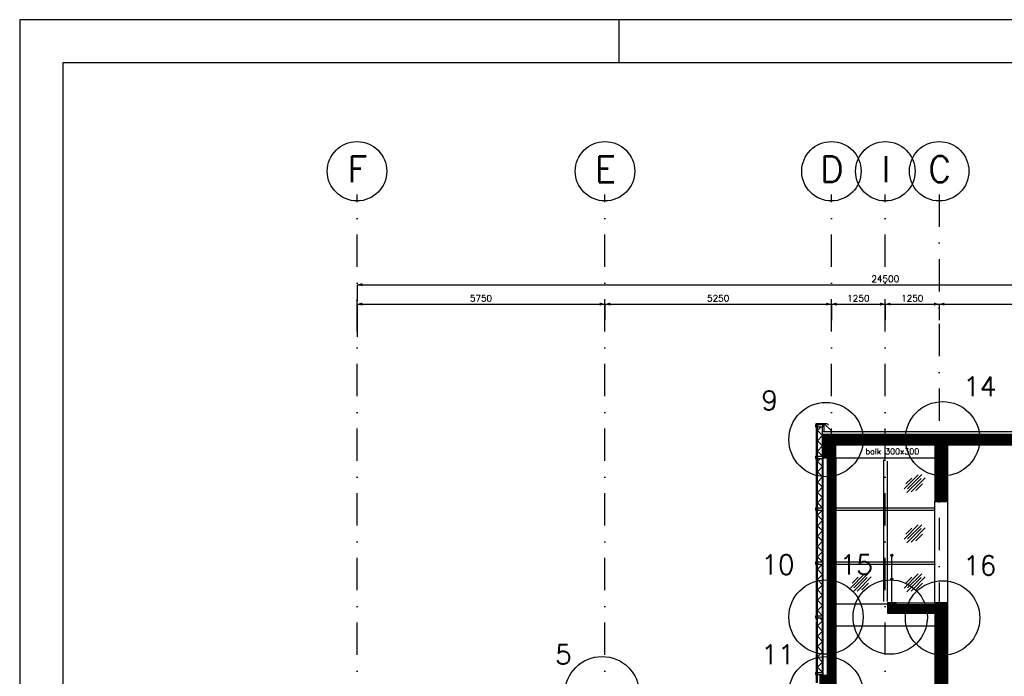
# Model space of a CAD drawing. Extents: x 0 to 118900, y 0 to 84100.
# Tile 21 of 40: x 0 to 22831, y 68871 to 84100. Entities that reach past the tile are written whole.
import ezdxf
from ezdxf.enums import TextEntityAlignment as Align

# ---------------------------------------------------------------- set-up
doc = ezdxf.new("R2010")
doc.units = 0
doc.header["$LTSCALE"] = 60
doc.header["$MEASUREMENT"] = 0
doc.linetypes.add('DASHDOT', pattern=[25, 12.5, -6.25, 0, -6.25])
doc.layers.get('0').update_dxf_attribs({"linetype": 'CONTINUOUS'})
for name, color, linetype in [('ARCERING', 4, 'CONTINUOUS'), ('BETON', 8, 'CONTINUOUS'), ('CONSTR50', 1, 'CONTINUOUS'), ('GLAS', 8, 'CONTINUOUS'), ('HGTMAAT15', 3, 'CONTINUOUS'), ('KADER', 2, 'CONTINUOUS'), ('LAAG18', 3, 'CONTINUOUS'), ('LAAG25', 4, 'CONTINUOUS'), ('LAAG35', 7, 'CONTINUOUS'), ('LAAG50', 1, 'CONTINUOUS'), ('MAAT15', 3, 'CONTINUOUS'), ('PEN1', 7, 'CONTINUOUS'), ('STRAMIEN', 3, 'DASHDOT'), ('TXT15', 3, 'CONTINUOUS'), ('TXT50', 1, 'CONTINUOUS')]:
    doc.layers.add(name, color=color, linetype=linetype)
doc.styles.add('ROMANS', font='romans')
doc.styles.get("Standard").update_dxf_attribs({"font": 'simplex'})

# ---------------------------------------------------------------- blocks, each defined once
blk = doc.blocks.new('ZUDIMTUS')
at = {"color": 3}
blk.add_solid([(0, 0), (-800, -240), (-800, 240)], dxfattribs=at)
blk = doc.blocks.new('GLAS')
at = {"layer": 'GLAS'}
for p, q in [((389, 529), (716, 856)), ((567, 781), (429, 643)), ((454, 444), (781, 772)), ((468, 533), (796, 861)), ((548, 459), (875, 786)), ((659, 491), (813, 645))]:
    blk.add_line(p, q, dxfattribs=at)

msp = doc.modelspace()

# ---------------------------------------------------------------- linework, layer by layer
at = {"layer": 'ARCERING'}
for p, q in [((18497, 73975), (18497, 74658)), ((18617, 73975), (18617, 74658)), ((18497, 72775), (18497, 73925)), ((18617, 72775), (18617, 73925)), ((18497, 71525), (18497, 72725)), ((18617, 71525), (18617, 72725)), ((18497, 70275), (18497, 71475)), ((18617, 70275), (18617, 71475)), ((18497, 68960), (18497, 70225)), ((18617, 68960), (18617, 70225))]:
    msp.add_line(p, q, dxfattribs=at)
at = {"layer": 'BETON'}
for points, const_width in [([(18627, 74361), (23717, 74361)], 250), ([(18772, 73936), (18772, 74236)], 310), ([(21367, 74236), (21367, 72926)], 300), ([(20222, 70586), (20222, 70336)], 200), ([(21367, 70586), (21367, 66486)], 300), ([(20322, 70436), (21217, 70436)], 200), ([(18687, 68896), (18687, 68596)], 260)]:
    msp.add_lwpolyline(points, dxfattribs=dict(at, const_width=const_width))
at = {"layer": 'BETON', "color": 4}
for points, const_width in [([(18772, 73936), (18772, 68896)], 100), ([(18875, 73936), (18875, 58986)], 105)]:
    msp.add_lwpolyline(points, dxfattribs=dict(at, const_width=const_width))
at = {"layer": 'CONSTR50'}
for p, q in [((18627, 73936), (18627, 74486)), ((18627, 74486), (23717, 74486)), ((18927, 74236), (21217, 74236)), ((18927, 73936), (18927, 74236)), ((21217, 74236), (21217, 72926)), ((21517, 74236), (23417, 74236)), ((21517, 74236), (21517, 72926)), ((18627, 73936), (18927, 73936)), ((21217, 72926), (21517, 72926)), ((20122, 70586), (20322, 70586)), ((20122, 70586), (20122, 70336)), ((20322, 70586), (20322, 70536)), ((21217, 70536), (21217, 70586)), ((21217, 70586), (21517, 70586)), ((21517, 70586), (21517, 66486)), ((20122, 70336), (21217, 70336)), ((20322, 70536), (21217, 70536)), ((21217, 70336), (21217, 66486)), ((18557, 68896), (18817, 68896)), ((18557, 68896), (18557, 68596)), ((18817, 68896), (18817, 68336))]:
    msp.add_line(p, q, dxfattribs=at)
at = {"layer": 'HGTMAAT15'}
for centre in [(20222, 71676), (20222, 71126)]:
    msp.add_circle(centre, 25, dxfattribs=at)
at = {"layer": 'KADER', "color": 3}
msp.add_line((13900, 83100), (13900, 84100), dxfattribs=at)
msp.add_line((13900, 83100), (13900, 84100), dxfattribs=at)
msp.add_lwpolyline([(0, 0), (118900, 0), (118900, 0), (118900, 84100), (0, 84100)], close=True, dxfattribs=at)
msp.add_lwpolyline([(0, 0), (118900, 0), (118900, 0), (118900, 84100), (0, 84100)], close=True, dxfattribs=at)
at = {"layer": 'KADER'}
msp.add_lwpolyline([(1000, 1000), (117900, 1000), (117900, 1000), (117900, 83100), (1000, 83100)], close=True, dxfattribs=at)
msp.add_lwpolyline([(1000, 1000), (117900, 1000), (117900, 1000), (117900, 83100), (1000, 83100)], close=True, dxfattribs=at)
at = {"layer": 'LAAG18'}
for p, q in [((18647, 74738), (18647, 74544)), ((20322, 70576), (21217, 70576)), ((20122, 70546), (18927, 70546)), ((21217, 70036), (18927, 70036))]:
    msp.add_line(p, q, dxfattribs=at)
at = {"layer": 'LAAG25'}
for p, q in [((18468, 74738), (18468, 70166)), ((18490, 74693), (18468, 74693)), ((18490, 74673), (18468, 74673)), ((18490, 74738), (18490, 70166)), ((18647, 74738), (18837, 74548)), ((18627, 74546), (23697, 74546)), ((18490, 73960), (18468, 73960)), ((18490, 73940), (18468, 73940)), ((18627, 73936), (18627, 68896)), ((18927, 73936), (21217, 73936)), ((20040, 70606), (20040, 73889)), ((20120, 70606), (20120, 73864)), ((21217, 70586), (21217, 72926)), ((21517, 72926), (21517, 70586)), ((18490, 72760), (18468, 72760)), ((18490, 72740), (18468, 72740)), ((18927, 72775), (21212, 72775)), ((18927, 72725), (21197, 72725)), ((18490, 71510), (18468, 71510)), ((18490, 71490), (18468, 71490)), ((18927, 71525), (21212, 71525)), ((18927, 71475), (21237, 71475)), ((20222, 70586), (20222, 71676)), ((18490, 70260), (18468, 70260)), ((18490, 70240), (18468, 70240)), ((18468, 70146), (18468, 68722)), ((18490, 70146), (18490, 68723)), ((18490, 68945), (18468, 68945)), ((18490, 68925), (18468, 68925))]:
    msp.add_line(p, q, dxfattribs=at)
msp.add_circle((20120, 74380), 0.617, dxfattribs=at)
at = {"layer": 'LAAG35'}
for p, q in [((18453, 74708), (18453, 74658)), ((18453, 74708), (18464, 74708)), ((18453, 74658), (18468, 74658)), ((18468, 74738), (18713, 74738)), ((18468, 74693), (18468, 74738)), ((18468, 74708), (18468, 74708)), ((18497, 74708), (18617, 74708)), ((18497, 74708), (18497, 74658)), ((18497, 74658), (18617, 74658)), ((18617, 74708), (18617, 74658)), ((18713, 74738), (18756, 74695)), ((18453, 73975), (18453, 73925)), ((18453, 73975), (18468, 73975)), ((18497, 73975), (18617, 73975)), ((18497, 73975), (18497, 73925)), ((18617, 73975), (18617, 73925)), ((18453, 73925), (18468, 73925)), ((18497, 73925), (18617, 73925)), ((18722, 73936), (18722, 68896)), ((18927, 73936), (18927, 58986)), ((18453, 72775), (18453, 72725)), ((18453, 72775), (18468, 72775)), ((18453, 72725), (18468, 72725)), ((18497, 72775), (18617, 72775)), ((18497, 72775), (18497, 72725)), ((18497, 72725), (18617, 72725)), ((18617, 72775), (18617, 72725)), ((18453, 71525), (18453, 71475)), ((18453, 71525), (18468, 71525)), ((18453, 71475), (18468, 71475)), ((18497, 71525), (18617, 71525)), ((18497, 71525), (18497, 71475)), ((18497, 71475), (18617, 71475)), ((18617, 71525), (18617, 71475)), ((18453, 70275), (18468, 70275)), ((18453, 70275), (18453, 70225)), ((18453, 70225), (18468, 70225)), ((18497, 70275), (18497, 70225)), ((18497, 70275), (18617, 70275)), ((18497, 70225), (18617, 70225)), ((18617, 70275), (18617, 70225)), ((18453, 68960), (18468, 68960)), ((18453, 68960), (18453, 68910)), ((18497, 68960), (18497, 68910)), ((18497, 68960), (18617, 68960)), ((18617, 68960), (18617, 68910)), ((18453, 68910), (18468, 68910)), ((18497, 68910), (18617, 68910))]:
    msp.add_line(p, q, dxfattribs=at)
at = {"layer": 'MAAT15'}
for p, q in [((7822, 77954), (32322, 77954)), ((7822, 77954), (7822, 77579)), ((7822, 77504), (13572, 77504)), ((7822, 77504), (7822, 77129)), ((13572, 77504), (18822, 77504)), ((13572, 77504), (13572, 77129)), ((18822, 77504), (20072, 77504)), ((18822, 77504), (18822, 77129)), ((20072, 77504), (21322, 77504)), ((20072, 77504), (20072, 77129)), ((21322, 77504), (26572, 77504)), ((21322, 77504), (21322, 77129)), ((7822, 77123), (7822, 76748))]:
    msp.add_line(p, q, dxfattribs=at)
at = {"layer": 'PEN1'}
for points in [[(18617, 73975), (18497, 74095), (18617, 74215), (18497, 74335), (18617, 74455), (18497, 74575), (18581, 74658)], [(18617, 72775), (18497, 72895), (18617, 73015), (18497, 73135), (18617, 73255), (18497, 73375), (18617, 73495), (18497, 73615), (18617, 73735), (18497, 73855), (18567, 73925)], [(18617, 71525), (18497, 71645), (18617, 71765), (18497, 71885), (18617, 72005), (18497, 72125), (18617, 72245), (18497, 72365), (18617, 72485), (18497, 72605), (18617, 72725)], [(18617, 70275), (18497, 70395), (18617, 70515), (18497, 70635), (18617, 70755), (18497, 70875), (18617, 70995), (18497, 71115), (18617, 71235), (18497, 71355), (18617, 71475)], [(18617, 68960), (18497, 69080), (18617, 69200), (18497, 69320), (18617, 69440), (18497, 69560), (18617, 69680), (18497, 69800), (18617, 69920), (18497, 70040), (18617, 70160), (18552, 70225)]]:
    msp.add_lwpolyline(points, dxfattribs=at)
at = {"layer": 'STRAMIEN'}
for p, q in [((7822, 55865), (7822, 80046)), ((13572, 55865), (13572, 80046)), ((18822, 55865), (18822, 80046)), ((20072, 55865), (20072, 80046)), ((21322, 80046), (21322, 55812))]:
    msp.add_line(p, q, dxfattribs=at)
at = {"layer": 'STRAMIEN', "linetype": 'Continuous'}
for centre in [(7822, 80585), (13572, 80585), (18822, 80585), (20072, 80585), (21322, 80585)]:
    msp.add_circle(centre, 689, dxfattribs=at)
at = {"layer": 'TXT50'}
for centre in [(18697, 74363), (21401, 74380), (18697, 70245), (20185, 70245), (21401, 70225), (13505, 68469), (18697, 68469)]:
    msp.add_circle(centre, 862, dxfattribs=at)

# ---------------------------------------------------------------- block references
at = {"layer": 'ARCERING'}
for p in [(20120, 72689), (20120, 71525), (18872, 70389), (20120, 70389)]:
    msp.add_blockref('GLAS', p, dxfattribs=at)
at = {"layer": 'MAAT15', "xscale": 0.15, "yscale": 0.15, "zscale": 0.15, "rotation": 180}
for p in [(7822, 77954), (7822, 77504), (13572, 77504), (18822, 77504), (20072, 77504), (21322, 77504)]:
    msp.add_blockref('ZUDIMTUS', p, dxfattribs=at)
at = {"layer": 'MAAT15', "xscale": 0.15, "yscale": 0.15, "zscale": 0.15}
for p in [(13572, 77504), (18822, 77504), (20072, 77504), (21322, 77504)]:
    msp.add_blockref('ZUDIMTUS', p, dxfattribs=at)

# ---------------------------------------------------------------- texts
at = {"layer": 'LAAG50', "style": 'ROMANS'}
for s, p in [('F', (7832, 80332)), ('E', (13582, 80332)), ('D', (18832, 80332)), ('I', (20082, 80332)), ('C', (21332, 80332))]:
    msp.add_text(s, height=600, dxfattribs=at).set_placement(p, align=Align.CENTER)
at = {"layer": 'MAAT15', "style": 'ROMANS'}
for s, p in [('24500', (20072, 78014)), ('5750', (10697, 77564)), ('5250', (16197, 77564)), ('1250', (19447, 77564)), ('1250', (20697, 77564))]:
    msp.add_text(s, height=150, dxfattribs=at).set_placement(p, align=Align.CENTER)
at = {"layer": 'TXT15'}
msp.add_text('balk 300x300', height=135, dxfattribs=at).set_placement((19610, 74020))
at = {"layer": 'TXT50', "style": 'ROMANS'}
for s, p in [('14', (21878, 75370)), ('9', (17197, 75046)), ('10', (17197, 71236)), ('15', (19012, 71236)), ('16', (21878, 71216)), ('5', (12414, 69153)), ('11', (17197, 69153))]:
    msp.add_text(s, height=450, dxfattribs=at).set_placement(p)

doc.saveas('drawing.dxf')
